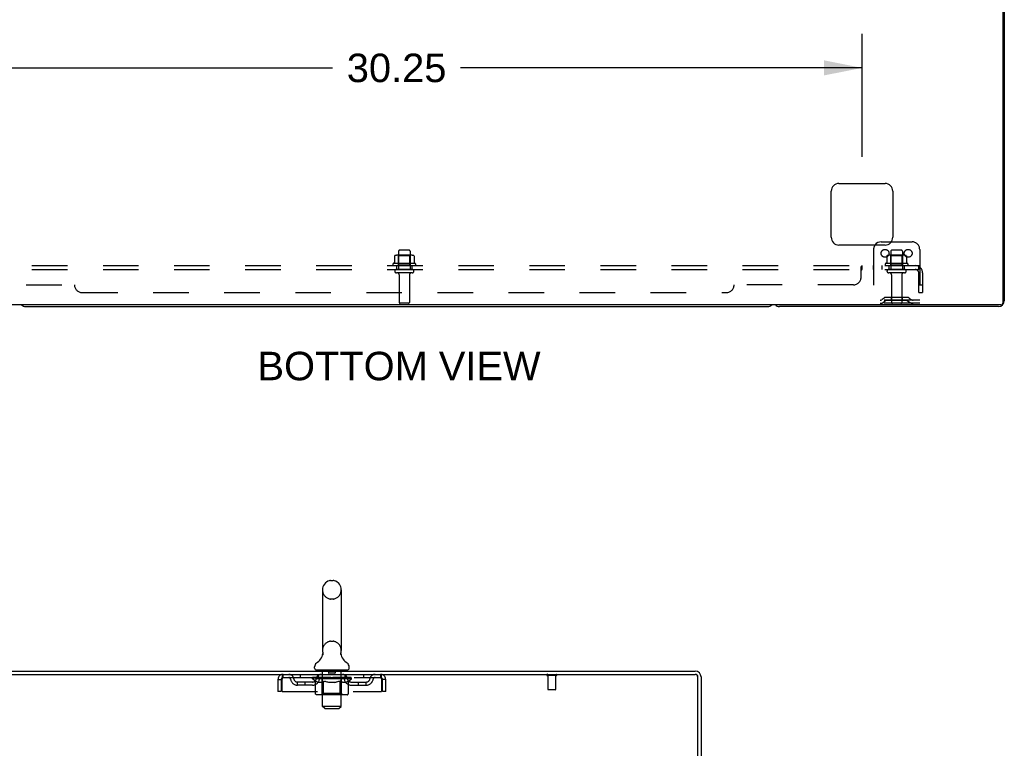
# Model space of a CAD drawing. Header units: inches. Extents: x 0 to 210, y 0 to 136.
# Tile 12 of 23: x 20 to 52, y 90 to 114. Entities that reach past the tile are written whole.
import ezdxf

# ---------------------------------------------------------------- set-up
doc = ezdxf.new("R2010")
doc.units = ezdxf.units.IN
doc.header["$LTSCALE"] = 11.54725
doc.header["$MEASUREMENT"] = 0
doc.linetypes.add('HIDDEN', pattern=[0.2, 0.1, -0.1])
doc.layers.get('0').update_dxf_attribs({"linetype": 'CONTINUOUS'})
for name, color, linetype in [('DEFAULT_2', 8, 'HIDDEN'), ('DIMENSIONS', 7, 'CONTINUOUS'), ('SUBPANEL', 7, 'CONTINUOUS')]:
    doc.layers.add(name, color=color, linetype=linetype)
doc.styles.get("Standard").update_dxf_attribs({"font": 'arial.ttf'})
doc.dimstyles.new('DIMSTYLE_1', dxfattribs={"dimtxt": 0.92625, "dimasz": 1.235, "dimexe": 0.09, "dimexo": 0.07, "dimgap": 0.0375, "dimtad": 0, "dimtih": 1, "dimtoh": 1, "dimzin": 4, "dimdsep": 46, "dimtxsty": 'Standard', "dimblk": '_FILLED', "dimblk1": '_FILLED', "dimblk2": '_FILLED', "dimcen": 0.09, "dimadec": 3, "dimazin": 1, "dimtfac": 1, "dimtdec": 3, "dimtofl": 0, "dimtmove": 0, "dimatfit": 3, "dimldrblk": '_FILLED', "dimfxl": 0, "dimtolj": 1, "dimtzin": 4, "dimarcsym": 0})

# ---------------------------------------------------------------- blocks, each defined once
blk = doc.blocks.new('_FILLED')
at = {"color": 0, "linetype": 'ByBlock'}
blk.add_solid([(0, 0), (-1, 0.2), (-1, -0.2)], dxfattribs=at)
blk = doc.blocks.new('*D12')
at = {"layer": 'DIMENSIONS', "color": 2, "linetype": 'Continuous'}
for p, q in [((17.606, 109.557), (17.606, 113.565)), ((47.856, 109.557), (47.856, 113.565)), ((17.606, 112.453), (30.649, 112.453)), ((47.856, 112.453), (34.812, 112.453))]:
    blk.add_line(p, q, dxfattribs=at)
at = {"layer": 'DIMENSIONS', "color": 2, "linetype": 'Continuous', "xscale": 1.235, "yscale": 1.235, "zscale": 1.235, "rotation": 180}
blk.add_blockref('_FILLED', (17.606, 112.453), dxfattribs=at)
at = {"layer": 'DIMENSIONS', "color": 2, "linetype": 'Continuous', "xscale": 1.235, "yscale": 1.235, "zscale": 1.235}
blk.add_blockref('_FILLED', (47.856, 112.453), dxfattribs=at)
at = {"layer": 'DIMENSIONS', "color": 2, "linetype": 'Continuous', "insert": (32.731, 112.916), "char_height": 0.9263, "width": 3.23671, "attachment_point": 2, "line_spacing_factor": 0.9}
blk.add_mtext('30.25', dxfattribs=at)

msp = doc.modelspace()

# ---------------------------------------------------------------- linework, layer by layer
at = {"color": 3, "linetype": 'Continuous'}
for p, q in [((52.429, 128.693), (52.429, 104.805)), ((52.481, 128.589), (52.481, 104.882)), ((47.106, 108.693), (48.606, 108.693)), ((46.856, 106.943), (46.856, 108.443)), ((48.856, 108.443), (48.856, 106.943)), ((48.606, 106.693), (47.106, 106.693)), ((52.369, 104.745), (13.093, 104.745)), ((52.292, 104.693), (45.17, 104.693)), ((18.678, 92.836), (42.437, 92.836)), ((18.626, 92.732), (42.432, 92.732)), ((42.522, 89.419), (42.522, 92.642)), ((42.626, 92.647), (42.626, 89.419))]:
    msp.add_line(p, q, dxfattribs=at)
at = {"color": 7, "linetype": 'Continuous'}
for p, q in [((48.481, 106.797), (48.809, 106.797)), ((20.67, 104.693), (44.792, 104.693)), ((30.583, 95.782), (30.67, 95.782)), ((30.32, 95.482), (30.32, 93.507)), ((30.932, 95.482), (30.932, 93.507)), ((30.327, 93.363), (30.325, 93.359)), ((30.921, 93.417), (30.922, 93.423)), ((30.921, 93.413), (30.921, 93.418)), ((30.921, 93.408), (30.921, 93.413)), ((30.921, 93.403), (30.921, 93.408)), ((30.921, 93.398), (30.921, 93.403)), ((30.921, 93.393), (30.921, 93.398)), ((30.922, 93.383), (30.921, 93.388)), ((30.922, 93.427), (30.923, 93.432)), ((30.922, 93.422), (30.922, 93.427)), ((30.923, 93.378), (30.922, 93.383)), ((30.923, 93.432), (30.924, 93.437)), ((30.924, 93.373), (30.923, 93.378)), ((30.925, 93.369), (30.924, 93.373)), ((30.064, 92.935), (30.064, 92.974)), ((30.126, 92.866), (30.126, 92.836)), ((31.126, 92.866), (30.126, 92.866)), ((31.126, 92.866), (31.126, 92.836)), ((31.189, 92.935), (31.189, 92.974))]:
    msp.add_line(p, q, dxfattribs=at)
for points in [[(30.329, 93.437), (30.329, 93.432), (30.33, 93.428), (30.331, 93.423), (30.332, 93.418), (30.332, 93.413), (30.332, 93.408), (30.332, 93.403), (30.332, 93.398), (30.332, 93.393), (30.331, 93.388), (30.331, 93.383), (30.33, 93.378), (30.329, 93.373), (30.328, 93.368), (30.327, 93.363)], [(30.921, 93.388), (30.921, 93.393), (30.921, 93.398)]]:
    msp.add_lwpolyline(points, dxfattribs=at)
at = {"color": 3, "linetype": 'Continuous'}
for centre, radius, start, end in [((47.106, 108.443), 0.25, 90, 180), ((48.606, 108.443), 0.25, 0, 90), ((47.106, 106.943), 0.25, 180, 270), ((48.606, 106.943), 0.25, 270, 360), ((45.17, 104.882), 0.189, 226.487, 270), ((52.292, 104.882), 0.189, 270, 360), ((52.369, 104.805), 0.06, 270, 360), ((42.437, 92.647), 0.189, 0, 90), ((42.432, 92.642), 0.09, 0, 90)]:
    msp.add_arc(centre, radius, start, end, dxfattribs=at)
at = {"color": 7, "linetype": 'Continuous'}
for centre, radius, start, end in [((48.481, 106.547), 0.25, 90, 144.2443), ((20.67, 104.882), 0.189, 226.5797, 270), ((44.792, 104.882), 0.189, 270, 313.4203), ((30.626, 95.482), 0.306, 105.6303, 180), ((30.583, 95.638), 0.144, 90, 105.6303), ((30.67, 95.638), 0.144, 74.3697, 90), ((30.626, 95.482), 0.306, 0, 74.3697), ((30.626, 93.507), 0.306, 180, 193.2053), ((30.626, 93.507), 0.306, 346.7947, 360), ((29.828, 93.523), 0.523, 304.6624, 347.2389), ((31.424, 93.523), 0.523, 192.7611, 235.3376), ((30.208, 92.974), 0.144, 124.6624, 180), ((30.133, 92.935), 0.069, 180, 265), ((31.12, 92.935), 0.069, 275, 360), ((31.045, 92.974), 0.144, 360, 55.3376), ((42.437, 92.647), 0.085, 0, 90)]:
    msp.add_arc(centre, radius, start, end, dxfattribs=at)
at = {"layer": 'DEFAULT_2', "color": 8, "linetype": 'HIDDEN'}
for p, q in [((48.809, 106.797), (49.481, 106.797)), ((32.662, 106.336), (32.662, 106.118)), ((33.237, 106.358), (32.725, 106.358)), ((32.797, 106.338), (32.777, 106.358)), ((32.793, 106.492), (32.793, 105.897)), ((33.164, 106.338), (32.797, 106.338)), ((32.797, 106.042), (32.797, 106.338)), ((33.138, 106.522), (32.823, 106.522)), ((33.164, 106.338), (33.184, 106.358)), ((33.164, 106.042), (33.164, 106.338)), ((33.168, 106.492), (33.168, 105.897)), ((33.3, 106.336), (33.3, 106.118)), ((48.231, 106.547), (48.231, 104.797)), ((48.662, 106.336), (48.662, 106.118)), ((49.237, 106.358), (48.725, 106.358)), ((48.797, 106.338), (48.777, 106.358)), ((48.793, 106.492), (48.793, 105.897)), ((49.164, 106.338), (48.797, 106.338)), ((48.797, 106.042), (48.797, 106.338)), ((49.138, 106.522), (48.823, 106.522)), ((49.164, 106.338), (49.184, 106.358)), ((49.164, 106.042), (49.164, 106.338)), ((49.168, 106.492), (49.168, 105.897)), ((49.3, 106.336), (49.3, 106.118)), ((49.731, 106.547), (49.731, 104.797)), ((33.337, 106.092), (32.625, 106.092)), ((32.647, 106.022), (33.315, 106.022)), ((32.797, 106.042), (32.777, 106.022)), ((33.164, 106.042), (32.797, 106.042)), ((33.164, 106.042), (33.184, 106.022)), ((49.337, 106.092), (48.625, 106.092)), ((48.647, 106.022), (49.315, 106.022)), ((48.797, 106.042), (48.777, 106.022)), ((49.164, 106.042), (48.797, 106.042)), ((49.164, 106.042), (49.184, 106.022)), ((33.238, 105.897), (32.723, 105.897)), ((33.238, 105.787), (32.723, 105.787)), ((32.816, 105.724), (32.816, 104.827)), ((33.146, 105.724), (33.146, 104.827)), ((49.238, 105.897), (48.723, 105.897)), ((49.238, 105.787), (48.723, 105.787)), ((48.816, 105.724), (48.816, 104.827)), ((49.146, 105.724), (49.146, 104.827)), ((48.574, 104.969), (48.506, 104.92)), ((49.321, 104.991), (48.64, 104.991)), ((48.806, 104.991), (48.806, 104.887)), ((49.156, 104.991), (49.156, 104.887)), ((49.388, 104.969), (49.456, 104.92)), ((33.116, 104.797), (32.846, 104.797)), ((49.731, 104.901), (48.231, 104.901)), ((49.731, 104.797), (48.231, 104.797)), ((48.635, 104.885), (48.567, 104.836)), ((49.321, 104.887), (48.64, 104.887)), ((49.327, 104.885), (49.395, 104.836)), ((30.583, 95.182), (30.67, 95.182)), ((30.583, 93.807), (30.67, 93.807)), ((30.306, 92.866), (30.306, 92.836)), ((30.326, 91.685), (30.326, 92.836)), ((30.521, 92.856), (30.521, 92.776)), ((30.731, 92.856), (30.731, 92.776)), ((30.926, 91.685), (30.926, 92.836)), ((30.946, 92.866), (30.946, 92.836)), ((28.876, 92.565), (28.876, 92.17)), ((28.876, 92.565), (28.98, 92.565)), ((28.98, 92.565), (28.98, 92.17)), ((29.01, 92.17), (29.01, 92.565)), ((29.043, 92.628), (29.043, 92.732)), ((29.043, 92.628), (32.209, 92.628)), ((29.512, 92.377), (29.512, 92.481)), ((29.995, 92.481), (29.512, 92.481)), ((29.595, 92.732), (29.595, 92.628)), ((29.762, 92.377), (29.762, 92.481)), ((29.993, 92.581), (29.993, 92.628)), ((30.092, 92.512), (29.993, 92.581)), ((31.26, 92.581), (29.993, 92.581)), ((30.003, 92.621), (30.003, 92.628)), ((30.011, 92.618), (30.011, 92.621)), ((30.011, 92.618), (31.241, 92.618)), ((30.02, 92.618), (30.02, 92.621)), ((30.021, 92.618), (30.021, 92.621)), ((30.031, 92.621), (30.031, 92.628)), ((30.048, 92.618), (30.048, 92.621)), ((30.049, 92.618), (30.049, 92.621)), ((30.078, 92.621), (30.078, 92.628)), ((30.092, 92.618), (30.092, 92.621)), ((30.092, 92.107), (30.092, 92.512)), ((30.092, 92.512), (30.106, 92.502)), ((30.095, 92.618), (30.095, 92.621)), ((30.3, 92.621), (30.098, 92.621)), ((30.12, 92.494), (30.106, 92.502)), ((30.134, 92.486), (30.12, 92.494)), ((30.147, 92.48), (30.134, 92.487)), ((30.141, 92.621), (30.141, 92.628)), ((30.143, 92.618), (30.143, 92.621)), ((30.143, 92.618), (30.143, 92.621)), ((30.146, 92.618), (30.146, 92.621)), ((30.161, 92.474), (30.147, 92.48)), ((30.154, 92.618), (30.154, 92.621)), ((30.154, 92.618), (30.154, 92.621)), ((30.157, 92.618), (30.157, 92.621)), ((30.16, 92.618), (30.16, 92.622)), ((30.165, 92.618), (30.165, 92.621)), ((30.179, 92.618), (30.179, 92.621)), ((30.189, 92.628), (30.189, 92.732)), ((30.197, 92.618), (30.197, 92.621)), ((30.198, 92.618), (30.198, 92.624)), ((30.218, 92.618), (30.218, 92.621)), ((30.218, 92.618), (30.218, 92.621)), ((30.219, 92.621), (30.219, 92.628)), ((30.229, 92.618), (30.229, 92.621)), ((30.233, 92.618), (30.233, 92.621)), ((30.242, 92.618), (30.242, 92.621)), ((30.254, 92.618), (30.254, 92.625)), ((30.269, 92.618), (30.269, 92.621)), ((30.272, 92.618), (30.272, 92.621)), ((30.305, 92.48), (30.291, 92.474)), ((30.3, 92.618), (30.3, 92.621)), ((30.366, 92.621), (30.305, 92.621)), ((30.319, 92.487), (30.305, 92.48)), ((30.31, 92.621), (30.31, 92.628)), ((30.314, 92.11), (30.314, 92.578)), ((30.317, 92.618), (30.317, 92.621)), ((30.332, 92.494), (30.318, 92.487)), ((30.321, 92.618), (30.321, 92.621)), ((30.327, 92.618), (30.327, 92.627)), ((30.331, 92.618), (30.331, 92.621)), ((30.346, 92.503), (30.332, 92.494)), ((30.342, 92.618), (30.342, 92.621)), ((30.36, 92.512), (30.346, 92.503)), ((30.36, 92.107), (30.36, 92.512)), ((30.36, 92.512), (30.389, 92.503)), ((30.367, 92.618), (30.367, 92.621)), ((30.441, 92.621), (30.382, 92.621)), ((30.417, 92.494), (30.389, 92.503)), ((30.403, 92.618), (30.403, 92.621)), ((30.41, 92.621), (30.41, 92.628)), ((30.414, 92.618), (30.414, 92.621)), ((30.416, 92.618), (30.416, 92.627)), ((30.445, 92.486), (30.417, 92.494)), ((30.419, 92.618), (30.419, 92.621)), ((30.426, 92.618), (30.426, 92.622)), ((30.441, 92.618), (30.441, 92.621)), ((30.473, 92.48), (30.445, 92.487)), ((30.522, 92.621), (30.467, 92.621)), ((30.5, 92.474), (30.472, 92.48)), ((30.481, 92.618), (30.481, 92.621)), ((30.512, 92.621), (30.626, 92.628)), ((30.516, 92.621), (30.516, 92.628)), ((30.517, 92.628), (30.516, 92.628)), ((30.517, 92.621), (30.517, 92.628)), ((30.517, 92.618), (30.517, 92.621)), ((30.521, 92.618), (30.521, 92.622)), ((30.522, 92.618), (30.522, 92.621)), ((30.522, 92.618), (30.522, 92.621)), ((30.721, 92.766), (30.531, 92.766)), ((30.606, 92.621), (30.557, 92.621)), ((30.563, 92.618), (30.563, 92.621)), ((30.606, 92.618), (30.606, 92.621)), ((30.624, 92.622), (30.624, 92.621)), ((30.624, 92.618), (30.624, 92.622)), ((30.624, 92.618), (30.624, 92.621)), ((30.626, 92.621), (30.626, 92.628)), ((30.626, 92.628), (30.741, 92.621)), ((30.629, 92.618), (30.629, 92.622)), ((30.629, 92.622), (30.629, 92.621)), ((30.629, 92.618), (30.629, 92.621)), ((30.647, 92.618), (30.647, 92.621)), ((30.647, 92.621), (30.695, 92.621)), ((30.69, 92.618), (30.69, 92.621)), ((30.731, 92.618), (30.731, 92.621)), ((30.731, 92.618), (30.731, 92.621)), ((30.731, 92.621), (30.785, 92.621)), ((30.732, 92.618), (30.732, 92.622)), ((30.736, 92.621), (30.736, 92.628)), ((30.736, 92.621), (30.736, 92.628)), ((30.736, 92.628), (30.736, 92.628)), ((30.736, 92.618), (30.736, 92.621)), ((30.781, 92.48), (30.753, 92.474)), ((30.772, 92.618), (30.772, 92.621)), ((30.809, 92.487), (30.781, 92.48)), ((30.838, 92.495), (30.809, 92.487)), ((30.811, 92.618), (30.811, 92.621)), ((30.811, 92.621), (30.871, 92.621)), ((30.827, 92.618), (30.827, 92.622)), ((30.834, 92.618), (30.834, 92.621)), ((30.837, 92.618), (30.837, 92.627)), ((30.866, 92.503), (30.837, 92.494)), ((30.839, 92.618), (30.839, 92.621)), ((30.843, 92.621), (30.843, 92.628)), ((30.85, 92.618), (30.85, 92.621)), ((30.895, 92.513), (30.866, 92.503)), ((30.886, 92.618), (30.886, 92.621)), ((30.886, 92.621), (30.948, 92.621)), ((30.895, 92.107), (30.895, 92.513)), ((30.895, 92.513), (30.91, 92.503)), ((30.91, 92.618), (30.91, 92.621)), ((30.925, 92.494), (30.91, 92.503)), ((30.921, 92.618), (30.921, 92.621)), ((30.939, 92.487), (30.925, 92.494)), ((30.926, 92.618), (30.926, 92.627)), ((30.932, 92.618), (30.932, 92.621)), ((30.936, 92.618), (30.936, 92.621)), ((30.939, 92.11), (30.939, 92.578)), ((30.953, 92.48), (30.939, 92.487)), ((30.943, 92.621), (30.943, 92.628)), ((30.953, 92.618), (30.953, 92.621)), ((30.953, 92.621), (31.26, 92.621)), ((30.968, 92.474), (30.953, 92.48)), ((30.981, 92.618), (30.981, 92.621)), ((30.984, 92.618), (30.984, 92.621)), ((30.999, 92.618), (30.999, 92.625)), ((31.01, 92.618), (31.01, 92.621)), ((31.02, 92.618), (31.02, 92.621)), ((31.024, 92.618), (31.024, 92.621)), ((31.033, 92.621), (31.033, 92.628)), ((31.035, 92.618), (31.035, 92.621)), ((31.035, 92.618), (31.035, 92.621)), ((31.055, 92.618), (31.055, 92.624)), ((31.056, 92.618), (31.056, 92.621)), ((31.064, 92.628), (31.064, 92.732)), ((31.074, 92.618), (31.074, 92.621)), ((31.088, 92.618), (31.088, 92.621)), ((31.104, 92.48), (31.09, 92.474)), ((31.092, 92.618), (31.092, 92.622)), ((31.096, 92.618), (31.096, 92.621)), ((31.099, 92.618), (31.099, 92.621)), ((31.099, 92.618), (31.099, 92.621)), ((31.119, 92.487), (31.104, 92.48)), ((31.106, 92.618), (31.106, 92.621)), ((31.109, 92.618), (31.109, 92.621)), ((31.11, 92.618), (31.11, 92.621)), ((31.112, 92.621), (31.112, 92.628)), ((31.133, 92.495), (31.119, 92.487)), ((31.148, 92.504), (31.133, 92.495)), ((31.138, 92.625), (31.259, 92.626)), ((31.138, 92.621), (31.138, 92.625)), ((31.163, 92.514), (31.148, 92.503)), ((31.158, 92.618), (31.158, 92.621)), ((31.16, 92.618), (31.16, 92.621)), ((31.163, 92.514), (31.26, 92.581)), ((31.163, 92.107), (31.163, 92.514)), ((31.175, 92.621), (31.175, 92.628)), ((31.203, 92.618), (31.203, 92.621)), ((31.205, 92.618), (31.205, 92.621)), ((31.221, 92.621), (31.221, 92.628)), ((31.232, 92.618), (31.232, 92.621)), ((31.233, 92.618), (31.233, 92.621)), ((31.241, 92.618), (31.241, 92.621)), ((31.25, 92.621), (31.25, 92.628)), ((31.258, 92.481), (31.741, 92.481)), ((31.259, 92.621), (31.259, 92.626)), ((31.26, 92.581), (31.26, 92.621)), ((31.491, 92.377), (31.491, 92.481)), ((31.658, 92.732), (31.658, 92.628)), ((31.741, 92.377), (31.741, 92.481)), ((32.209, 92.732), (32.209, 92.628)), ((32.242, 92.565), (32.242, 92.17)), ((32.272, 92.17), (32.272, 92.565)), ((32.376, 92.565), (32.272, 92.565)), ((32.376, 92.17), (32.376, 92.565)), ((37.914, 92.689), (37.63, 92.689)), ((37.648, 92.689), (37.648, 92.242)), ((37.896, 92.689), (37.896, 92.242)), ((28.98, 92.17), (28.876, 92.17)), ((29.01, 92.17), (32.242, 92.17)), ((29.995, 92.377), (29.512, 92.377)), ((30.174, 92.47), (30.161, 92.474)), ((30.161, 92.474), (30.174, 92.47)), ((30.278, 92.47), (30.174, 92.47)), ((30.278, 92.47), (30.291, 92.474)), ((30.527, 92.47), (30.5, 92.474)), ((30.725, 92.47), (30.527, 92.47)), ((30.725, 92.47), (30.753, 92.474)), ((30.982, 92.47), (30.968, 92.474)), ((31.076, 92.47), (30.982, 92.47)), ((31.076, 92.47), (31.09, 92.474)), ((31.258, 92.377), (31.741, 92.377)), ((32.376, 92.17), (32.272, 92.17)), ((37.886, 92.232), (37.658, 92.232)), ((31.12, 92.07), (30.135, 92.07)), ((30.314, 92.11), (30.274, 92.07)), ((30.939, 92.11), (30.314, 92.11)), ((30.371, 92.074), (30.369, 92.077)), ((30.376, 92.071), (30.374, 92.072)), ((30.379, 92.07), (30.376, 92.071)), ((30.381, 92.07), (30.379, 92.07)), ((30.939, 92.11), (30.979, 92.07)), ((30.395, 91.616), (30.326, 91.685)), ((30.926, 91.685), (30.326, 91.685)), ((30.395, 91.616), (30.857, 91.616)), ((30.857, 91.616), (30.926, 91.685))]:
    msp.add_line(p, q, dxfattribs=at)
for points in [[(32.668, 106.345), (32.667, 106.345), (32.665, 106.344), (32.664, 106.342), (32.663, 106.341), (32.663, 106.339), (32.662, 106.338), (32.662, 106.336)], [(33.294, 106.345), (33.295, 106.345), (33.297, 106.344), (33.298, 106.342), (33.299, 106.341), (33.299, 106.339), (33.3, 106.338), (33.3, 106.336)], [(48.668, 106.345), (48.667, 106.345), (48.665, 106.344), (48.664, 106.342), (48.663, 106.341), (48.663, 106.339), (48.662, 106.338), (48.662, 106.336)], [(49.294, 106.345), (49.295, 106.345), (49.297, 106.344), (49.298, 106.342), (49.299, 106.341), (49.299, 106.339), (49.3, 106.338), (49.3, 106.336)], [(32.662, 106.118), (32.662, 106.117), (32.662, 106.116), (32.661, 106.115), (32.661, 106.114), (32.661, 106.113), (32.66, 106.113), (32.66, 106.112), (32.66, 106.112), (32.659, 106.111), (32.659, 106.111), (32.659, 106.111), (32.658, 106.11), (32.658, 106.11), (32.658, 106.11), (32.658, 106.11), (32.657, 106.11), (32.657, 106.109), (32.657, 106.109)], [(33.305, 106.109), (33.305, 106.109), (33.305, 106.11), (33.304, 106.11), (33.304, 106.11), (33.304, 106.11), (33.303, 106.11), (33.303, 106.111), (33.303, 106.111), (33.303, 106.111), (33.302, 106.112), (33.302, 106.112), (33.301, 106.113), (33.301, 106.113), (33.301, 106.114), (33.3, 106.115), (33.3, 106.116), (33.3, 106.117), (33.3, 106.118)], [(48.662, 106.118), (48.662, 106.117), (48.662, 106.116), (48.661, 106.115), (48.661, 106.114), (48.661, 106.113), (48.66, 106.113), (48.66, 106.112), (48.66, 106.112), (48.659, 106.111), (48.659, 106.111), (48.659, 106.111), (48.658, 106.11), (48.658, 106.11), (48.658, 106.11), (48.658, 106.11), (48.657, 106.11), (48.657, 106.109), (48.657, 106.109)], [(49.305, 106.109), (49.305, 106.109), (49.305, 106.11), (49.304, 106.11), (49.304, 106.11), (49.304, 106.11), (49.303, 106.11), (49.303, 106.111), (49.303, 106.111), (49.303, 106.111), (49.302, 106.112), (49.302, 106.112), (49.301, 106.113), (49.301, 106.113), (49.301, 106.114), (49.3, 106.115), (49.3, 106.116), (49.3, 106.117), (49.3, 106.118)], [(29.01, 92.565), (29.013, 92.584), (29.015, 92.602), (29.017, 92.62), (29.02, 92.638), (29.022, 92.654), (29.025, 92.669), (29.027, 92.683), (29.029, 92.696), (29.032, 92.706), (29.034, 92.716), (29.036, 92.723), (29.039, 92.728), (29.041, 92.731), (29.043, 92.732)], [(29.01, 92.565), (29.013, 92.572), (29.015, 92.579), (29.017, 92.586), (29.02, 92.592), (29.022, 92.599), (29.025, 92.604), (29.027, 92.61), (29.029, 92.614), (29.032, 92.618), (29.034, 92.622), (29.036, 92.625), (29.039, 92.626), (29.041, 92.628), (29.043, 92.628)], [(32.209, 92.732), (32.212, 92.731), (32.214, 92.728), (32.216, 92.723), (32.219, 92.716), (32.221, 92.706), (32.224, 92.696), (32.226, 92.683), (32.228, 92.669), (32.231, 92.654), (32.233, 92.638), (32.235, 92.62), (32.238, 92.602), (32.24, 92.584), (32.242, 92.565)], [(32.209, 92.628), (32.212, 92.628), (32.214, 92.626), (32.216, 92.625), (32.219, 92.622), (32.221, 92.618), (32.224, 92.614), (32.226, 92.61), (32.228, 92.604), (32.231, 92.599), (32.233, 92.592), (32.235, 92.586), (32.238, 92.579), (32.24, 92.572), (32.242, 92.565)], [(30.135, 92.07), (30.13, 92.07), (30.125, 92.071), (30.12, 92.072), (30.115, 92.074), (30.11, 92.077), (30.106, 92.08), (30.102, 92.083), (30.099, 92.087), (30.096, 92.092), (30.094, 92.096), (30.093, 92.101), (30.092, 92.107)], [(30.361, 92.096), (30.36, 92.101), (30.36, 92.107)], [(30.362, 92.092), (30.361, 92.096), (30.36, 92.101), (30.36, 92.107)], [(30.374, 92.072), (30.371, 92.074), (30.369, 92.077), (30.367, 92.08), (30.365, 92.083), (30.363, 92.087), (30.362, 92.092)], [(30.367, 92.08), (30.365, 92.083), (30.363, 92.087)], [(30.874, 92.07), (30.876, 92.07), (30.879, 92.071), (30.881, 92.072), (30.884, 92.074), (30.886, 92.077), (30.888, 92.08), (30.89, 92.083), (30.892, 92.087), (30.893, 92.092), (30.894, 92.096), (30.895, 92.101), (30.895, 92.107)], [(31.12, 92.07), (31.125, 92.07), (31.13, 92.071), (31.135, 92.072), (31.14, 92.074), (31.145, 92.077), (31.149, 92.08), (31.153, 92.083), (31.156, 92.087), (31.159, 92.092), (31.161, 92.096), (31.162, 92.101), (31.163, 92.107)]]:
    msp.add_lwpolyline(points, dxfattribs=at)
for centre in [(48.606, 106.422), (49.356, 106.422)]:
    msp.add_circle(centre, 0.128, dxfattribs=at)
for centre, radius, start, end in [((48.481, 106.547), 0.25, 144.2443, 180), ((49.481, 106.547), 0.25, 0, 90), ((32.725, 106.216), 0.141, 90, 113.95), ((32.823, 106.492), 0.03, 90, 180), ((33.138, 106.492), 0.03, 0, 90), ((33.237, 106.216), 0.141, 66.05, 90), ((48.725, 106.216), 0.141, 90, 113.95), ((48.823, 106.492), 0.03, 90, 180), ((49.138, 106.492), 0.03, 0, 90), ((49.237, 106.216), 0.141, 66.05, 90), ((32.647, 106.06), 0.0384, 124.4497, 270), ((32.981, 105.491), 0.698, 117.6814, 120.6631), ((32.981, 105.491), 0.698, 59.3369, 62.3186), ((33.315, 106.06), 0.0384, 270, 55.5503), ((48.647, 106.06), 0.0384, 124.4497, 270), ((48.981, 105.491), 0.698, 117.6814, 120.6631), ((48.981, 105.491), 0.698, 59.3369, 62.3186), ((49.315, 106.06), 0.0384, 270, 55.5503), ((32.723, 105.842), 0.055, 90, 270), ((32.753, 105.724), 0.0625, 0, 90), ((33.208, 105.724), 0.0625, 90, 180), ((33.238, 105.842), 0.055, 270, 90), ((48.723, 105.842), 0.055, 90, 270), ((48.753, 105.724), 0.0625, 0, 90), ((49.208, 105.724), 0.0625, 90, 180), ((49.238, 105.842), 0.055, 270, 90), ((48.64, 104.877), 0.114, 90, 125.7539), ((49.321, 104.877), 0.114, 54.2461, 90), ((32.846, 104.827), 0.03, 180, 270), ((33.116, 104.827), 0.03, 270, 360), ((48.445, 105.005), 0.104, 270, 305.7539), ((48.445, 105.005), 0.208, 270, 305.7539), ((48.64, 104.877), 0.01, 90, 125.7539), ((48.846, 104.827), 0.03, 180, 270), ((49.116, 104.827), 0.03, 270, 360), ((49.321, 104.877), 0.01, 54.2461, 90), ((49.517, 105.005), 0.208, 234.2461, 270), ((49.517, 105.005), 0.104, 234.2461, 270), ((30.626, 95.482), 0.306, 180, 254.3697), ((30.626, 95.482), 0.306, 285.6303, 360), ((30.583, 95.325), 0.144, 254.3697, 270), ((30.67, 95.325), 0.144, 270, 285.6303), ((30.626, 93.507), 0.306, 105.6303, 180), ((30.583, 93.663), 0.144, 90, 105.6303), ((30.67, 93.663), 0.144, 74.3697, 90), ((30.626, 93.507), 0.306, 0, 74.3697), ((30.133, 92.935), 0.069, 265, 270), ((30.296, 92.836), 0.03, 0, 90), ((30.511, 92.856), 0.01, 0, 90), ((30.741, 92.856), 0.01, 90, 180), ((30.956, 92.836), 0.03, 90, 180), ((31.12, 92.935), 0.069, 270, 275), ((29.043, 92.565), 0.167, 90, 180), ((29.043, 92.565), 0.063, 90, 180), ((29.223, 92.565), 0.167, 8.0716, 90), ((29.223, 92.566), 0.0625, 7.9863, 90), ((29.512, 92.606), 0.229, 187.9863, 270), ((29.512, 92.606), 0.125, 188.0716, 270), ((29.995, 92.606), 0.125, 270, 351.9284), ((29.995, 92.606), 0.229, 270, 352.0137), ((30.284, 92.565), 0.167, 90, 171.9284), ((30.283, 92.566), 0.0625, 90, 172.0137), ((30.274, 92.578), 0.0398, 0, 90), ((30.531, 92.776), 0.01, 180, 270), ((30.721, 92.776), 0.01, 270, 360), ((30.979, 92.578), 0.0398, 90, 180), ((30.969, 92.565), 0.167, 8.0716, 90), ((30.969, 92.566), 0.0625, 7.9863, 90), ((31.258, 92.606), 0.229, 187.9863, 270), ((31.258, 92.606), 0.125, 188.0716, 270), ((31.741, 92.606), 0.125, 270, 351.9284), ((31.741, 92.606), 0.229, 270, 352.0137), ((32.03, 92.565), 0.167, 90, 171.9284), ((32.03, 92.566), 0.0625, 90, 172.0137), ((32.209, 92.565), 0.167, 0, 90), ((32.209, 92.565), 0.063, 0, 90), ((37.63, 92.711), 0.0215, 90, 270), ((37.914, 92.711), 0.0215, 270, 90), ((37.658, 92.242), 0.01, 180, 270), ((37.886, 92.242), 0.01, 270, 360)]:
    msp.add_arc(centre, radius, start, end, dxfattribs=at)
for centre, major_axis, ratio, start_param, end_param in [((30.626, 92.628), (0.633, 0.007), 0.05963, 2.96643, 3.140963), ((29.973, 92.616), (0.198, 0), 0.060556, 0.430652, 1.470503), ((30.626, 92.628), (0.633, 0), 0.060556, -3.141593, -2.96706), ((29.973, 92.609), (0.198, 0.002), 0.05963, 1.376596, 1.469874), ((30.626, 92.628), (0.633, 0.013), 0.05688, 2.791345, 2.965878), ((30.017, 92.616), (0.198, -0.002), 0.05963, 0.605815, 1.645666), ((29.949, 92.616), (0.198, 0.002), 0.05963, 0.25549, 1.295341), ((30.626, 92.628), (0.633, -0.007), 0.05963, -2.96643, -2.791898), ((30.017, 92.609), (0.198, 0), 0.060556, 1.551758, 1.645036), ((29.949, 92.609), (0.198, 0.004), 0.05688, 1.20151, 1.294789), ((30.019, 92.612), (0.164, 0.002), 0.05963, 1.065228, 1.614276), ((29.999, 92.612), (0.164, 0.003), 0.05688, 0.890143, 1.43919), ((30.057, 92.612), (0.164, 0), 0.060556, 1.240391, 1.789438), ((30.626, 92.628), (0.633, 0.019), 0.052395, 2.616403, 2.790936), ((30.08, 92.616), (0.198, -0.004), 0.05688, 0.7809, 1.820751), ((29.945, 92.616), (0.198, 0.004), 0.05688, 0.080405, 1.120256), ((30.626, 92.628), (0.633, -0.013), 0.05688, -2.791345, -2.616812), ((30.08, 92.609), (0.198, -0.002), 0.05963, 1.72692, 1.820198), ((29.945, 92.609), (0.198, 0.006), 0.052395, 1.026568, 1.119847), ((29.998, 92.612), (0.164, 0.005), 0.052395, 0.715201, 1.264248), ((30.112, 92.612), (0.164, -0.002), 0.05963, 1.415553, 1.9646), ((30.626, 92.628), (0.633, 0.025), 0.046319, 2.441654, 2.616187), ((30.159, 92.616), (0.198, -0.006), 0.052395, 0.955842, 1.995693), ((29.962, 92.616), (0.198, 0.006), 0.052395, -0.094537, 0.945314), ((30.626, 92.628), (0.633, -0.019), 0.052395, -2.616403, -2.44187), ((30.159, 92.609), (0.198, -0.004), 0.05688, 1.902006, 1.995284), ((29.962, 92.609), (0.198, 0.008), 0.046319, 0.851819, 0.945098), ((30.017, 92.612), (0.164, 0.006), 0.046319, 0.540452, 1.089499), ((30.184, 92.612), (0.164, -0.003), 0.05688, 1.590638, 2.139686), ((30.626, 92.628), (0.633, 0.029), 0.038841, 2.267123, 2.441656), ((30.253, 92.616), (0.198, -0.008), 0.046319, 1.130591, 2.170442), ((29.999, 92.616), (0.198, 0.008), 0.046319, -0.269286, 0.770565), ((30.626, 92.628), (0.633, -0.025), 0.046319, -2.441654, -2.267121), ((30.253, 92.609), (0.198, -0.006), 0.052395, 2.076947, 2.170226), ((29.999, 92.609), (0.198, 0.009), 0.038841, 0.677289, 0.770567), ((30.054, 92.612), (0.164, 0.008), 0.038841, 0.365921, 0.914969), ((30.268, 92.612), (0.164, -0.005), 0.052395, 1.76558, 2.314627), ((30.626, 92.628), (0.633, 0.033), 0.030195, 2.09281, 2.267343), ((30.358, 92.616), (0.198, -0.009), 0.038841, 1.305122, 2.344973), ((30.056, 92.616), (0.198, 0.009), 0.038841, -0.443817, 0.596034), ((30.626, 92.628), (0.633, -0.029), 0.038841, -2.267123, -2.092591), ((30.358, 92.609), (0.198, -0.008), 0.046319, 2.251696, 2.344975), ((30.056, 92.609), (0.198, 0.01), 0.030195, 0.502975, 0.596254), ((30.108, 92.612), (0.164, 0.009), 0.030195, 0.191608, 0.740655), ((30.364, 92.612), (0.164, -0.006), 0.046319, 1.940329, 2.489376), ((30.129, 92.616), (0.198, 0.01), 0.030195, -0.61813, 0.421721), ((30.471, 92.616), (0.198, -0.01), 0.030195, 1.479435, 2.519286), ((30.626, 92.628), (0.633, 0.036), 0.020645, 1.918687, 2.09322), ((30.626, 92.628), (0.633, -0.033), 0.030195, -2.09281, -1.918277), ((30.471, 92.609), (0.198, -0.009), 0.038841, 2.426227, 2.519505), ((30.129, 92.609), (0.198, 0.011), 0.020645, 0.328852, 0.422131), ((30.178, 92.612), (0.164, 0.009), 0.020645, 0.017485, 0.566532), ((30.467, 92.612), (0.164, -0.008), 0.038841, 2.11486, 2.663907), ((30.218, 92.616), (0.198, 0.011), 0.020645, -0.792253, 0.247598), ((30.588, 92.616), (0.198, -0.011), 0.020645, 1.653558, 2.693409), ((30.626, 92.628), (0.633, 0.038), 0.010478, 1.744704, 1.919237), ((30.626, 92.628), (0.633, -0.036), 0.020645, -1.918687, -1.744154), ((30.588, 92.609), (0.198, -0.01), 0.030195, 2.60054, 2.693819), ((30.218, 92.609), (0.198, 0.012), 0.010478, 0.154869, 0.248148), ((30.262, 92.612), (0.164, 0.01), 0.010478, 6.126688, 6.675735), ((30.575, 92.612), (0.164, -0.009), 0.030195, 2.289173, 2.83822), ((30.319, 92.616), (0.198, 0.012), 0.010478, -0.966236, -0.000846), ((30.707, 92.616), (0.198, -0.012), 0.010478, 1.827541, 2.867392), ((30.626, 92.628), (0.633, -0.038), 0.010478, -1.744704, -1.570171), ((30.707, 92.609), (0.198, -0.011), 0.020645, 2.774664, 2.867942), ((30.685, 92.612), (0.164, -0.009), 0.020645, 2.463296, 3.012344), ((30.546, 92.616), (0.198, 0.012), 0.010478, 0.274201, 1.314052), ((30.46, 92.612), (0.164, 0.01), 0.010478, -0.000483, 0.504314), ((30.429, 92.609), (0.198, 0.012), 0.010478, 0.099668, 0.192946), ((30.626, 92.628), (0.633, 0.038), 0.010478, -1.571421, -1.396888), ((30.824, 92.609), (0.198, -0.012), 0.010478, 2.948646, 3.041925), ((30.793, 92.612), (0.164, -0.01), 0.010478, 2.637279, 3.142076), ((30.665, 92.616), (0.198, 0.011), 0.020645, 0.448184, 1.488034), ((30.568, 92.612), (0.164, 0.009), 0.020645, 0.129249, 0.678296), ((30.546, 92.609), (0.198, 0.011), 0.020645, 0.273651, 0.366929), ((30.934, 92.616), (0.198, -0.012), 0.010478, -3.140747, -2.175357), ((30.626, 92.628), (0.633, 0.036), 0.020645, -1.397439, -1.222906), ((30.626, 92.628), (0.633, -0.038), 0.010478, 1.222355, 1.396888), ((30.782, 92.616), (0.198, 0.01), 0.030195, 0.622307, 1.662158), ((30.678, 92.612), (0.164, 0.009), 0.030195, 0.303372, 0.852419), ((30.991, 92.612), (0.164, -0.01), 0.010478, 2.749043, 3.29809), ((31.035, 92.616), (0.198, -0.011), 0.020645, 2.893995, 3.933846), ((30.665, 92.609), (0.198, 0.01), 0.030195, 0.447774, 0.541052), ((31.035, 92.609), (0.198, -0.012), 0.010478, 2.893445, 2.986723), ((30.626, 92.628), (0.633, 0.033), 0.030195, -1.223315, -1.048783), ((30.626, 92.628), (0.633, -0.036), 0.020645, 1.048373, 1.222906), ((30.895, 92.616), (0.198, 0.009), 0.038841, 0.79662, 1.836471), ((30.786, 92.612), (0.164, 0.008), 0.038841, 0.477686, 1.026733), ((31.075, 92.612), (0.164, -0.009), 0.020645, 2.57506, 3.124108), ((31.124, 92.616), (0.198, -0.01), 0.030195, 2.719872, 3.759723), ((31, 92.616), (0.198, 0.008), 0.046319, 0.971151, 2.011002), ((30.782, 92.609), (0.198, 0.009), 0.038841, 0.622087, 0.715366), ((31.124, 92.609), (0.198, -0.011), 0.020645, 2.719462, 2.812741), ((30.626, 92.628), (0.633, 0.029), 0.038841, -1.049002, -0.874469), ((30.626, 92.628), (0.633, -0.033), 0.030195, 0.87425, 1.048783), ((30.889, 92.612), (0.164, 0.006), 0.046319, 0.652216, 1.201263), ((31.093, 92.616), (0.198, 0.006), 0.052395, 1.1459, 2.185751), ((31.145, 92.612), (0.164, -0.009), 0.030195, 2.400937, 2.949985), ((31.197, 92.616), (0.198, -0.009), 0.038841, 2.545558, 3.585409), ((30.985, 92.612), (0.164, 0.005), 0.052395, 0.826965, 1.376012), ((30.895, 92.609), (0.198, 0.008), 0.046319, 0.796618, 0.889896), ((31.197, 92.609), (0.198, -0.01), 0.030195, 2.545339, 2.638617), ((31.173, 92.616), (0.198, 0.004), 0.05688, 1.320842, 2.360692), ((30.626, 92.628), (0.633, 0.025), 0.046319, -0.874471, -0.699939), ((30.626, 92.628), (0.633, -0.029), 0.038841, 0.699936, 0.874469), ((31.253, 92.616), (0.198, -0.008), 0.046319, 2.371028, 3.410879), ((31.199, 92.612), (0.164, -0.008), 0.038841, 2.226624, 2.775671), ((31.235, 92.616), (0.198, 0.002), 0.05963, 1.495927, 2.535778), ((31.069, 92.612), (0.164, 0.003), 0.05688, 1.001907, 1.550954), ((31.291, 92.616), (0.198, -0.006), 0.052395, 2.196279, 3.23613), ((31.236, 92.612), (0.164, -0.006), 0.046319, 2.052093, 2.601141), ((31, 92.609), (0.198, 0.006), 0.052395, 0.971367, 1.064645), ((31.28, 92.616), (0.198, 0), 0.060556, 2.364024, 2.71094), ((31.253, 92.609), (0.198, -0.009), 0.038841, 2.371026, 2.464304), ((31.308, 92.616), (0.198, -0.004), 0.05688, 2.021337, 3.061188), ((30.626, 92.628), (0.633, 0.019), 0.052395, -0.699723, -0.52519), ((31.304, 92.616), (0.198, -0.002), 0.05963, 1.846251, 2.886102), ((30.626, 92.628), (0.633, -0.025), 0.046319, 0.525406, 0.699939), ((31.14, 92.612), (0.164, 0.002), 0.05963, 1.176993, 1.72604), ((31.255, 92.612), (0.164, -0.005), 0.052395, 1.877344, 2.426392), ((31.196, 92.612), (0.164, 0), 0.060556, 1.352155, 1.901202), ((31.254, 92.612), (0.164, -0.003), 0.05688, 1.702402, 2.25145), ((31.234, 92.612), (0.164, -0.002), 0.05963, 1.527317, 2.076364), ((31.093, 92.609), (0.198, 0.004), 0.05688, 1.146309, 1.239587), ((31.291, 92.609), (0.198, -0.008), 0.046319, 2.196495, 2.289773), ((30.626, 92.628), (0.633, 0.013), 0.05688, -0.524781, -0.350248), ((30.626, 92.628), (0.633, -0.019), 0.052395, 0.350657, 0.52519), ((31.28, 92.609), (0.198, -0.002), 0.05963, 1.764997, 1.971333), ((31.173, 92.609), (0.198, 0.002), 0.05963, 1.321394, 1.414673), ((31.308, 92.609), (0.198, -0.006), 0.052395, 2.021746, 2.115024), ((30.626, 92.628), (0.633, 0.007), 0.05963, -0.349695, -0.175162), ((30.626, 92.628), (0.633, -0.013), 0.05688, 0.175715, 0.350248), ((31.235, 92.609), (0.198, 0), 0.060556, 1.496556, 1.589835), ((31.304, 92.609), (0.198, -0.004), 0.05688, 1.846804, 1.940083), ((30.626, 92.628), (0.633, -0.007), 0.05963, 6.27665, 6.458348), ((30.626, 92.628), (0.633, 0), 0.060556, -0.174533, -0.058352)]:
    msp.add_ellipse(centre, major_axis=major_axis, ratio=ratio, start_param=start_param, end_param=end_param, dxfattribs=at)
at = {"layer": 'SUBPANEL', "color": 8, "linetype": 'HIDDEN'}
for p, q in [((16.262, 106.022), (49.7, 106.022)), ((32.731, 106.022), (32.731, 105.897)), ((33.231, 106.022), (33.231, 105.897)), ((47.825, 105.647), (47.825, 105.968)), ((47.856, 106.021), (47.857, 106.021)), ((47.859, 106.022), (47.86, 106.022)), ((47.86, 105.897), (47.86, 106.022)), ((48.222, 106.022), (48.222, 105.897)), ((48.503, 106.022), (48.503, 105.897)), ((48.731, 106.022), (48.731, 105.897)), ((49.231, 106.022), (49.231, 105.897)), ((49.738, 105.968), (49.659, 105.871)), ((49.7, 105.897), (49.7, 106.022)), ((16.262, 105.897), (49.7, 105.897)), ((49.7, 105.147), (49.7, 105.785)), ((49.825, 105.785), (49.825, 105.147)), ((18.387, 105.397), (22.262, 105.397)), ((47.575, 105.397), (43.7, 105.397)), ((49.7, 105.397), (49.825, 105.397)), ((22.512, 105.147), (43.45, 105.147)), ((49.7, 105.147), (49.825, 105.147))]:
    msp.add_line(p, q, dxfattribs=at)
for points in [[(47.825, 105.968), (47.826, 105.97), (47.828, 105.972), (47.829, 105.975), (47.831, 105.978), (47.833, 105.981), (47.834, 105.985), (47.836, 105.988)], [(47.836, 105.988), (47.839, 105.996), (47.84, 105.999), (47.842, 106.002)], [(47.842, 106.002), (47.843, 106.006), (47.845, 106.009), (47.846, 106.011), (47.848, 106.014), (47.85, 106.016)], [(47.85, 106.016), (47.852, 106.018), (47.854, 106.02)], [(47.852, 106.018), (47.854, 106.02), (47.856, 106.021), (47.857, 106.021), (47.859, 106.022), (47.86, 106.022)], [(49.7, 105.956), (49.7, 105.956), (49.7, 105.956), (49.7, 105.956), (49.7, 105.956), (49.7, 105.956), (49.7, 105.955), (49.7, 105.955), (49.7, 105.954), (49.7, 105.954), (49.699, 105.953), (49.699, 105.953), (49.699, 105.952), (49.699, 105.951), (49.699, 105.951), (49.699, 105.95), (49.699, 105.949), (49.699, 105.949), (49.698, 105.948), (49.698, 105.947), (49.698, 105.947), (49.698, 105.946), (49.698, 105.945), (49.698, 105.944), (49.697, 105.944), (49.697, 105.943), (49.697, 105.942), (49.697, 105.941), (49.697, 105.94), (49.696, 105.94), (49.696, 105.939), (49.696, 105.938), (49.696, 105.937), (49.696, 105.936), (49.695, 105.936), (49.695, 105.935), (49.695, 105.934), (49.695, 105.933), (49.694, 105.932), (49.694, 105.931), (49.694, 105.93), (49.693, 105.929), (49.693, 105.929), (49.693, 105.928), (49.692, 105.927), (49.692, 105.926), (49.692, 105.925), (49.691, 105.924), (49.691, 105.923), (49.691, 105.922), (49.69, 105.921), (49.69, 105.92), (49.69, 105.919), (49.689, 105.918), (49.689, 105.917), (49.688, 105.916), (49.688, 105.915), (49.688, 105.914), (49.687, 105.913), (49.687, 105.912), (49.686, 105.911), (49.686, 105.91), (49.685, 105.909), (49.685, 105.908), (49.685, 105.907), (49.684, 105.907), (49.684, 105.906), (49.684, 105.905), (49.683, 105.904), (49.683, 105.903), (49.682, 105.903), (49.682, 105.902), (49.682, 105.901), (49.681, 105.9), (49.681, 105.9), (49.68, 105.899), (49.68, 105.898), (49.68, 105.898), (49.679, 105.897), (49.679, 105.896), (49.679, 105.896), (49.678, 105.895), (49.678, 105.895), (49.678, 105.894), (49.677, 105.894), (49.677, 105.893), (49.677, 105.893), (49.677, 105.893), (49.677, 105.893)], [(49.72, 105.999), (49.718, 106.002), (49.717, 106.006), (49.715, 106.009), (49.714, 106.011), (49.712, 106.014), (49.71, 106.016), (49.708, 106.018), (49.706, 106.02), (49.705, 106.021), (49.703, 106.021), (49.701, 106.022), (49.7, 106.022)], [(49.7, 105.953), (49.7, 105.954), (49.7, 105.955), (49.7, 105.955), (49.7, 105.955), (49.7, 105.956), (49.7, 105.956), (49.7, 105.956)], [(49.738, 105.968), (49.736, 105.97), (49.734, 105.972), (49.732, 105.975), (49.73, 105.978), (49.728, 105.981), (49.726, 105.985), (49.725, 105.988), (49.723, 105.992), (49.72, 105.999)], [(47.825, 105.871), (47.827, 105.871), (47.828, 105.871), (47.83, 105.871), (47.831, 105.871), (47.833, 105.871), (47.835, 105.872), (47.836, 105.873), (47.838, 105.874), (47.839, 105.875), (47.84, 105.877)], [(47.825, 105.871), (47.827, 105.871), (47.828, 105.871), (47.83, 105.871), (47.831, 105.871), (47.833, 105.871), (47.835, 105.872), (47.836, 105.873), (47.838, 105.874), (47.839, 105.875)], [(47.84, 105.877), (47.842, 105.879), (47.843, 105.88), (47.844, 105.882), (47.847, 105.886)], [(47.847, 105.886), (47.848, 105.888), (47.85, 105.89), (47.851, 105.892)], [(47.851, 105.892), (47.853, 105.893), (47.854, 105.894), (47.856, 105.895), (47.857, 105.896), (47.859, 105.896), (47.86, 105.897)], [(47.853, 105.893), (47.854, 105.894), (47.856, 105.895), (47.857, 105.896), (47.859, 105.896), (47.86, 105.897)], [(49.659, 105.871), (49.66, 105.871), (49.66, 105.871), (49.661, 105.871), (49.662, 105.871), (49.663, 105.871), (49.664, 105.872), (49.666, 105.873), (49.667, 105.874), (49.669, 105.875), (49.67, 105.877), (49.672, 105.879), (49.676, 105.882)], [(49.676, 105.882), (49.678, 105.884), (49.68, 105.886), (49.683, 105.888), (49.685, 105.89), (49.687, 105.892), (49.69, 105.893), (49.692, 105.894), (49.694, 105.895), (49.696, 105.896), (49.698, 105.896), (49.7, 105.897)], [(49.677, 105.893), (49.677, 105.893), (49.677, 105.893), (49.677, 105.893), (49.677, 105.893), (49.677, 105.893), (49.677, 105.894), (49.678, 105.894), (49.678, 105.894), (49.678, 105.895), (49.679, 105.895), (49.679, 105.896), (49.679, 105.896)]]:
    msp.add_lwpolyline(points, dxfattribs=at)
for centre, radius, start, end in [((49.588, 105.785), 0.237, 0, 90), ((47.575, 105.647), 0.25, 270, 360), ((49.588, 105.785), 0.112, 0, 90), ((22.512, 105.397), 0.25, 180, 270), ((43.45, 105.397), 0.25, 270, 360)]:
    msp.add_arc(centre, radius, start, end, dxfattribs=at)

# ---------------------------------------------------------------- texts
at = {"layer": 'DIMENSIONS', "color": 2, "linetype": 'Continuous', "insert": (32.81, 103.221), "char_height": 0.92625, "width": 9.17986, "attachment_point": 2, "line_spacing_factor": 0.9}
msp.add_mtext('BOTTOM VIEW', dxfattribs=at)

# ---------------------------------------------------------------- dimensions: what is measured, and where the dimension line sits
at = {"layer": 'DIMENSIONS', "color": 2, "linetype": 'Continuous'}
dim = msp.add_linear_dim(base=(47.856, 112.453), p1=(17.606, 109.487), p2=(47.856, 109.487), dimstyle='DIMSTYLE_1', dxfattribs=at)
dim.commit()
dim.dimension.update_dxf_attribs({"geometry": '*D12', "text_midpoint": (32.732, 112.448), "dimtype": 160})

doc.saveas('drawing.dxf')
